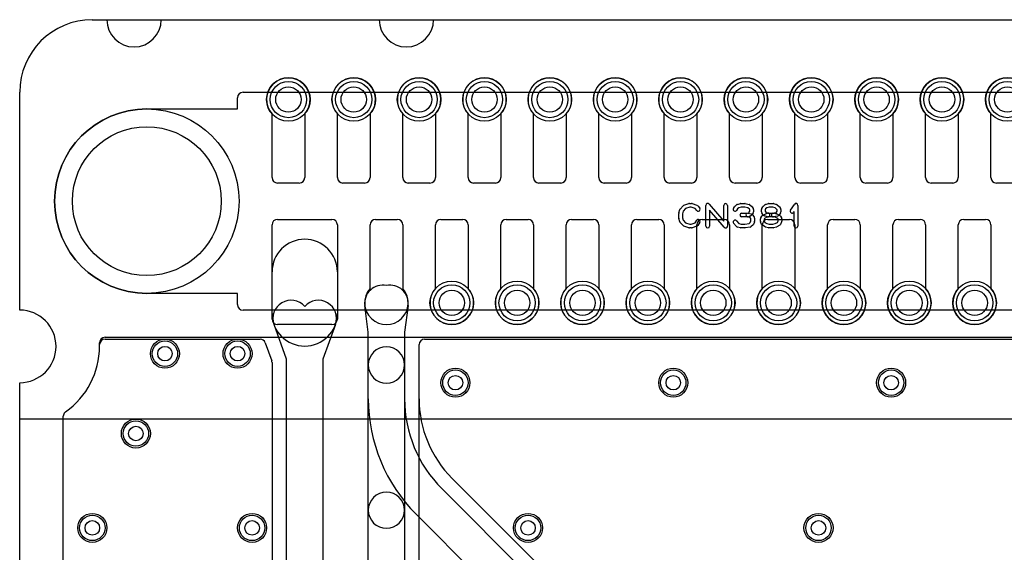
# Model space of a CAD drawing. Extents: x 0 to 20.5, y -0.5 to 20.
# Tile 7 of 11: x 0 to 13.6, y 12.7 to 20. Entities that reach past the tile are written whole.
import ezdxf

# ---------------------------------------------------------------- set-up
doc = ezdxf.new("R2010")
doc.units = 0
for name, color, linetype in [('Hole', 1, 'CONTINUOUS'), ('L1', 3, 'CONTINUOUS'), ('L2', 3, 'CONTINUOUS'), ('L3', 3, 'CONTINUOUS'), ('L4', 3, 'CONTINUOUS'), ('Outline', 7, 'CONTINUOUS'), ('PartsArea-A', 111, 'CONTINUOUS'), ('PartsArea-B', 111, 'CONTINUOUS'), ('PartsSilk-A', 221, 'CONTINUOUS'), ('Resist-A', 2, 'CONTINUOUS'), ('Resist-B', 2, 'CONTINUOUS')]:
    doc.layers.add(name, color=color, linetype=linetype)

msp = doc.modelspace()

# ---------------------------------------------------------------- linework, layer by layer
at = {"layer": 'Hole'}
for centre, radius in [((3.7, 18.9), 0.175), ((4.6, 18.9), 0.175), ((5.5, 18.9), 0.175), ((6.4, 18.9), 0.175), ((7.3, 18.9), 0.175), ((8.2, 18.9), 0.175), ((9.1, 18.9), 0.175), ((10, 18.9), 0.175), ((10.9, 18.9), 0.175), ((11.8, 18.9), 0.175), ((12.7, 18.9), 0.175), ((13.6, 18.9), 0.175), ((1.75, 17.5), 1.025), ((5.95, 16.1), 0.175), ((6.85, 16.1), 0.175), ((7.75, 16.1), 0.175), ((8.65, 16.1), 0.175), ((9.55, 16.1), 0.175), ((10.45, 16.1), 0.175), ((11.35, 16.1), 0.175), ((12.25, 16.1), 0.175), ((13.15, 16.1), 0.175), ((2, 15.4), 0.1), ((3, 15.4), 0.1), ((6, 15), 0.1), ((9, 15), 0.1), ((12, 15), 0.1), ((1.6, 14.3), 0.1), ((1, 13), 0.1), ((3.2, 13), 0.1), ((7, 13), 0.1), ((11, 13), 0.1)]:
    msp.add_circle(centre, radius, dxfattribs=at)
at = {"layer": 'L1'}
for p, q in [((3.475, 17.825), (3.475, 18.70157)), ((3.925, 18.70157), (3.925, 17.825)), ((4.375, 17.825), (4.375, 18.70157)), ((4.825, 18.70157), (4.825, 17.825)), ((5.275, 17.825), (5.275, 18.70157)), ((5.725, 18.70157), (5.725, 17.825)), ((6.175, 17.825), (6.175, 18.70157)), ((6.625, 18.70157), (6.625, 17.825)), ((7.075, 17.825), (7.075, 18.70157)), ((7.525, 18.70157), (7.525, 17.825)), ((7.975, 17.825), (7.975, 18.70157)), ((8.425, 18.70157), (8.425, 17.825)), ((8.875, 17.825), (8.875, 18.70157)), ((9.325, 18.70157), (9.325, 17.825)), ((9.775, 17.825), (9.775, 18.70157)), ((10.225, 18.70157), (10.225, 17.825)), ((10.675, 17.825), (10.675, 18.70157)), ((11.125, 18.70157), (11.125, 17.825)), ((11.575, 17.825), (11.575, 18.70157)), ((12.025, 18.70157), (12.025, 17.825)), ((12.475, 17.825), (12.475, 18.70157)), ((12.925, 18.70157), (12.925, 17.825)), ((13.375, 17.825), (13.375, 18.70157)), ((3.85, 17.75), (3.55, 17.75)), ((4.75, 17.75), (4.45, 17.75)), ((5.65, 17.75), (5.35, 17.75)), ((6.55, 17.75), (6.25, 17.75)), ((7.45, 17.75), (7.15, 17.75)), ((8.35, 17.75), (8.05, 17.75)), ((9.25, 17.75), (8.95, 17.75)), ((10.15, 17.75), (9.85, 17.75)), ((11.05, 17.75), (10.75, 17.75)), ((11.95, 17.75), (11.65, 17.75)), ((12.85, 17.75), (12.55, 17.75)), ((13.75, 17.75), (13.45, 17.75)), ((3.55, 17.25), (4.3, 17.25)), ((4.9, 17.25), (5.2, 17.25)), ((5.8, 17.25), (6.1, 17.25)), ((6.7, 17.25), (7, 17.25)), ((7.6, 17.25), (7.9, 17.25)), ((8.5, 17.25), (8.8, 17.25)), ((9.4, 17.25), (9.7, 17.25)), ((10.3, 17.25), (10.6, 17.25)), ((11.2, 17.25), (11.5, 17.25)), ((12.1, 17.25), (12.4, 17.25)), ((13, 17.25), (13.3, 17.25)), ((3.475, 15.875), (3.475, 17.175)), ((4.375, 17.175), (4.375, 15.875)), ((4.825, 16.29843), (4.825, 17.175)), ((5.275, 17.175), (5.275, 16.29843)), ((5.725, 16.29843), (5.725, 17.175)), ((6.175, 17.175), (6.175, 16.29843)), ((6.625, 16.29843), (6.625, 17.175)), ((7.075, 17.175), (7.075, 16.29843)), ((7.525, 16.29843), (7.525, 17.175)), ((7.975, 17.175), (7.975, 16.29843)), ((8.425, 16.29843), (8.425, 17.175)), ((8.875, 17.175), (8.875, 16.29843)), ((9.325, 16.29843), (9.325, 17.175)), ((9.775, 17.175), (9.775, 16.29843)), ((10.225, 16.29843), (10.225, 17.175)), ((10.675, 17.175), (10.675, 16.29843)), ((11.125, 16.29843), (11.125, 17.175)), ((11.575, 17.175), (11.575, 16.29843)), ((12.025, 16.29843), (12.025, 17.175)), ((12.475, 17.175), (12.475, 16.29843)), ((12.925, 16.29843), (12.925, 17.175)), ((13.375, 17.175), (13.375, 16.29843)), ((3.475, 15.95385), (3.475, 16.525)), ((4.375, 16.525), (4.375, 15.95385)), ((4.8, 15.69389), (4.75247, 16.06154)), ((5.34753, 16.06154), (5.3, 15.69389)), ((3.675, 15.32481), (3.50212, 15.79999)), ((4.3, 15.8), (3.55, 15.8)), ((4.34788, 15.79999), (4.175, 15.32481)), ((1.17497, 15.6), (3.3095, 15.6)), ((4.8, 13.24422), (4.8, 15.69389)), ((5.3, 15.69389), (5.3, 13.24422)), ((5.57501, 15.59996), (18.82503, 15.59996)), ((1.1, 15.5), (1.1, 15.52503)), ((3.37995, 15.55066), (3.47044, 15.30195)), ((5.50004, 10.77843), (5.50004, 15.52499)), ((3.675, 11.84325), (3.675, 15.32481)), ((4.175, 15.32481), (4.175, 11.84325)), ((3.47496, 15.27632), (3.47496, 8.31764)), ((0.6, 1.1), (0.6, 14.53823)), ((4.8, 10.77843), (4.8, 13.24422)), ((5.3, 13.24422), (5.3, 10.77843))]:
    msp.add_line(p, q, dxfattribs=at)
for centre, radius in [((3.7, 18.9), 0.3), ((4.6, 18.9), 0.3), ((5.5, 18.9), 0.3), ((6.4, 18.9), 0.3), ((7.3, 18.9), 0.3), ((8.2, 18.9), 0.3), ((9.1, 18.9), 0.3), ((10, 18.9), 0.3), ((10.9, 18.9), 0.3), ((11.8, 18.9), 0.3), ((12.7, 18.9), 0.3), ((13.6, 18.9), 0.3), ((5.95, 16.1), 0.3), ((6.85, 16.1), 0.3), ((7.75, 16.1), 0.3), ((8.65, 16.1), 0.3), ((9.55, 16.1), 0.3), ((10.45, 16.1), 0.3), ((11.35, 16.1), 0.3), ((12.25, 16.1), 0.3), ((13.15, 16.1), 0.3), ((2, 15.4), 0.2), ((3, 15.4), 0.2), ((6, 15), 0.2), ((9, 15), 0.2), ((12, 15), 0.2), ((1.6, 14.3), 0.2), ((1, 13), 0.2), ((3.2, 13), 0.2), ((7, 13), 0.2), ((11, 13), 0.2)]:
    msp.add_circle(centre, radius, dxfattribs=at)
for centre, radius, start, end in [((3.7, 18.9), 0.3, -41.409429, -138.590571), ((4.6, 18.9), 0.3, -41.409429, -138.590571), ((5.5, 18.9), 0.3, -41.409429, -138.590571), ((6.4, 18.9), 0.3, -41.409429, -138.590571), ((7.3, 18.9), 0.3, -41.409429, -138.590571), ((8.2, 18.9), 0.3, -41.409429, -138.590571), ((9.1, 18.9), 0.3, -41.409429, -138.590571), ((10, 18.9), 0.3, -41.409429, -138.590571), ((10.9, 18.9), 0.3, -41.409429, -138.590571), ((11.8, 18.9), 0.3, -41.409429, -138.590571), ((12.7, 18.9), 0.3, -41.409429, -138.590571), ((13.6, 18.9), 0.3, -41.409429, -138.590571), ((3.55, 17.825), 0.075, 180, -90), ((3.85, 17.825), 0.075, -90, 0), ((4.45, 17.825), 0.075, 180, -90), ((4.75, 17.825), 0.075, -90, 0), ((5.35, 17.825), 0.075, 180, -90), ((5.65, 17.825), 0.075, -90, 0), ((6.25, 17.825), 0.075, 180, -90), ((6.55, 17.825), 0.075, -90, 0), ((7.15, 17.825), 0.075, 180, -90), ((7.45, 17.825), 0.075, -90, 0), ((8.05, 17.825), 0.075, 180, -90), ((8.35, 17.825), 0.075, -90, 0), ((8.95, 17.825), 0.075, 180, -90), ((9.25, 17.825), 0.075, -90, 0), ((9.85, 17.825), 0.075, 180, -90), ((10.15, 17.825), 0.075, -90, 0), ((10.75, 17.825), 0.075, 180, -90), ((11.05, 17.825), 0.075, -90, 0), ((11.65, 17.825), 0.075, 180, -90), ((11.95, 17.825), 0.075, -90, 0), ((12.55, 17.825), 0.075, 180, -90), ((12.85, 17.825), 0.075, -90, 0), ((13.45, 17.825), 0.075, 180, -90), ((3.55, 17.175), 0.075, 90, 180), ((4.3, 17.175), 0.075, 0, 90), ((4.9, 17.175), 0.075, 90, 180), ((5.2, 17.175), 0.075, 0, 90), ((5.8, 17.175), 0.075, 90, 180), ((6.1, 17.175), 0.075, 0, 90), ((6.7, 17.175), 0.075, 90, 180), ((7, 17.175), 0.075, 0, 90), ((7.6, 17.175), 0.075, 90, 180), ((7.9, 17.175), 0.075, 0, 90), ((8.5, 17.175), 0.075, 90, 180), ((8.8, 17.175), 0.075, 0, 90), ((9.4, 17.175), 0.075, 90, 180), ((9.7, 17.175), 0.075, 0, 90), ((10.3, 17.175), 0.075, 90, 180), ((10.6, 17.175), 0.075, 0, 90), ((11.2, 17.175), 0.075, 90, 180), ((11.5, 17.175), 0.075, 0, 90), ((12.1, 17.175), 0.075, 90, 180), ((12.4, 17.175), 0.075, 0, 90), ((13, 17.175), 0.075, 90, 180), ((13.3, 17.175), 0.075, 0, 90), ((3.925, 16.525), 0.45, 0, 180), ((5.05, 16.1), 0.3, 138.590571, 41.409429), ((5.00041, 16.09359), 0.25, 78.558822, -172.633545), ((5.09959, 16.09359), 0.25, -7.365504, 101.441178), ((5.95, 16.1), 0.3, 138.590571, 41.409429), ((6.85, 16.1), 0.3, 138.590571, 41.409429), ((7.75, 16.1), 0.3, 138.590571, 41.409429), ((8.65, 16.1), 0.3, 138.590571, 41.409429), ((9.55, 16.1), 0.3, 138.590571, 41.409429), ((10.45, 16.1), 0.3, 138.590571, 41.409429), ((11.35, 16.1), 0.3, 138.590571, 41.409429), ((12.25, 16.1), 0.3, 138.590571, 41.409429), ((13.15, 16.1), 0.3, 138.590571, 41.409429), ((3.73705, 15.88546), 0.25, 41.253838, -160.007544), ((4.11295, 15.88546), 0.25, -19.991918, 138.746162), ((3.925, 15.95385), 0.45, 180, 0), ((3.55, 15.875), 0.075, 180, -90), ((4.3, 15.875), 0.075, -90, 0), ((1.17497, 15.52503), 0.07497, 90, 180), ((3.3095, 15.52503), 0.07497, 19.991595, 90), ((5.57501, 15.52499), 0.07497, 90, 180), ((0, 15.5), 1.1, -54.98306, 0), ((3.39999, 15.27632), 0.07497, 0, 19.991595), ((0.67501, 14.53823), 0.07501, 135, 180), ((0.67498, 14.53826), 0.07497, 125.729575, 135), ((5.05, 13.24422), 0.25, 0, 180), ((5.05, 13.24422), 0.25, 180, 0)]:
    msp.add_arc(centre, radius, start, end, dxfattribs=at)
at = {"layer": 'L2'}
for p, q in [((1.17497, 15.62496), (18.82503, 15.62496)), ((1.1, 15.5), (1.1, 15.54999)), ((0.6, 1.1), (0.6, 14.53823))]:
    msp.add_line(p, q, dxfattribs=at)
for centre in [(2, 15.4), (3, 15.4), (6, 15), (9, 15), (12, 15), (1.6, 14.3), (1, 13), (3.2, 13), (7, 13), (11, 13)]:
    msp.add_circle(centre, 0.2, dxfattribs=at)
for centre, radius, start, end in [((1.17497, 15.54999), 0.07497, 90, 180), ((0, 15.5), 1.1, -54.98306, 0), ((0.67501, 14.53823), 0.07501, 135, 180), ((0.67498, 14.53826), 0.07497, 125.729575, 135)]:
    msp.add_arc(centre, radius, start, end, dxfattribs=at)
at = {"layer": 'L3'}
for p, q in [((1.17497, 15.62496), (18.82503, 15.62496)), ((1.1, 15.5), (1.1, 15.54999)), ((0.6, 1.1), (0.6, 14.53823))]:
    msp.add_line(p, q, dxfattribs=at)
for centre in [(2, 15.4), (3, 15.4), (6, 15), (9, 15), (12, 15), (1.6, 14.3), (1, 13), (3.2, 13), (7, 13), (11, 13)]:
    msp.add_circle(centre, 0.2, dxfattribs=at)
for centre, radius, start, end in [((1.17497, 15.54999), 0.07497, 90, 180), ((0, 15.5), 1.1, -54.98306, 0), ((0.67501, 14.53823), 0.07501, 135, 180), ((0.67498, 14.53826), 0.07497, 125.729575, 135)]:
    msp.add_arc(centre, radius, start, end, dxfattribs=at)
at = {"layer": 'L4'}
for p, q in [((3.475, 17.825), (3.475, 18.70157)), ((3.925, 18.70157), (3.925, 17.825)), ((4.375, 17.825), (4.375, 18.70157)), ((4.825, 18.70157), (4.825, 17.825)), ((5.275, 17.825), (5.275, 18.70157)), ((5.725, 18.70157), (5.725, 17.825)), ((6.175, 17.825), (6.175, 18.70157)), ((6.625, 18.70157), (6.625, 17.825)), ((7.075, 17.825), (7.075, 18.70157)), ((7.525, 18.70157), (7.525, 17.825)), ((7.975, 17.825), (7.975, 18.70157)), ((8.425, 18.70157), (8.425, 17.825)), ((8.875, 17.825), (8.875, 18.70157)), ((9.325, 18.70157), (9.325, 17.825)), ((9.775, 17.825), (9.775, 18.70157)), ((10.225, 18.70157), (10.225, 17.825)), ((10.675, 17.825), (10.675, 18.70157)), ((11.125, 18.70157), (11.125, 17.825)), ((11.575, 17.825), (11.575, 18.70157)), ((12.025, 18.70157), (12.025, 17.825)), ((12.475, 17.825), (12.475, 18.70157)), ((12.925, 18.70157), (12.925, 17.825)), ((13.375, 17.825), (13.375, 18.70157)), ((3.85, 17.75), (3.55, 17.75)), ((4.75, 17.75), (4.45, 17.75)), ((5.65, 17.75), (5.35, 17.75)), ((6.55, 17.75), (6.25, 17.75)), ((7.45, 17.75), (7.15, 17.75)), ((8.35, 17.75), (8.05, 17.75)), ((9.25, 17.75), (8.95, 17.75)), ((10.15, 17.75), (9.85, 17.75)), ((11.05, 17.75), (10.75, 17.75)), ((11.95, 17.75), (11.65, 17.75)), ((12.85, 17.75), (12.55, 17.75)), ((13.75, 17.75), (13.45, 17.75)), ((3.55, 17.25), (4.3, 17.25)), ((4.9, 17.25), (5.2, 17.25)), ((5.8, 17.25), (6.1, 17.25)), ((6.7, 17.25), (7, 17.25)), ((7.6, 17.25), (7.9, 17.25)), ((8.5, 17.25), (8.8, 17.25)), ((9.4, 17.25), (9.7, 17.25)), ((10.3, 17.25), (10.6, 17.25)), ((11.2, 17.25), (11.5, 17.25)), ((12.1, 17.25), (12.4, 17.25)), ((13, 17.25), (13.3, 17.25)), ((3.475, 15.875), (3.475, 17.175)), ((4.375, 17.175), (4.375, 15.875)), ((4.825, 16.29843), (4.825, 17.175)), ((5.275, 17.175), (5.275, 16.29843)), ((5.725, 16.29843), (5.725, 17.175)), ((6.175, 17.175), (6.175, 16.29843)), ((6.625, 16.29843), (6.625, 17.175)), ((7.075, 17.175), (7.075, 16.29843)), ((7.525, 16.29843), (7.525, 17.175)), ((7.975, 17.175), (7.975, 16.29843)), ((8.425, 16.29843), (8.425, 17.175)), ((8.875, 17.175), (8.875, 16.29843)), ((9.325, 16.29843), (9.325, 17.175)), ((9.775, 17.175), (9.775, 16.29843)), ((10.225, 16.29843), (10.225, 17.175)), ((10.675, 17.175), (10.675, 16.29843)), ((11.125, 16.29843), (11.125, 17.175)), ((11.575, 17.175), (11.575, 16.29843)), ((12.025, 16.29843), (12.025, 17.175)), ((12.475, 17.175), (12.475, 16.29843)), ((12.925, 16.29843), (12.925, 17.175)), ((13.375, 17.175), (13.375, 16.29843)), ((3.475, 15.95385), (3.475, 16.525)), ((4.375, 16.525), (4.375, 15.95385)), ((4.8, 15.69389), (4.75247, 16.06154)), ((5.34753, 16.06154), (5.3, 15.69389)), ((3.675, 15.32481), (3.50212, 15.79999)), ((4.3, 15.8), (3.55, 15.8)), ((4.34788, 15.79999), (4.175, 15.32481)), ((1.17497, 15.6), (3.3095, 15.6)), ((4.8, 15.24422), (4.8, 15.69389)), ((5.3, 15.69389), (5.3, 15.24422)), ((5.57501, 15.59996), (18.82503, 15.59996)), ((1.1, 15.5), (1.1, 15.52503)), ((3.37995, 15.55066), (3.47044, 15.30195)), ((5.50004, 14.77843), (5.50004, 15.52499)), ((3.675, 3.9), (3.675, 15.32481)), ((4.175, 15.32481), (4.175, 3.9)), ((3.47496, 15.27632), (3.47496, 4.01644)), ((4.8, 14.77843), (4.8, 15.24422)), ((5.3, 15.24422), (5.3, 14.77843)), ((0.6, 1.1), (0.6, 14.53823)), ((15.57806, 4.0584), (5.95402, 13.68244)), ((5.81257, 13.54099), (10.67363, 8.67993)), ((10.32007, 8.32637), (5.45902, 13.18743))]:
    msp.add_line(p, q, dxfattribs=at)
for centre, radius in [((3.7, 18.9), 0.3), ((4.6, 18.9), 0.3), ((5.5, 18.9), 0.3), ((6.4, 18.9), 0.3), ((7.3, 18.9), 0.3), ((8.2, 18.9), 0.3), ((9.1, 18.9), 0.3), ((10, 18.9), 0.3), ((10.9, 18.9), 0.3), ((11.8, 18.9), 0.3), ((12.7, 18.9), 0.3), ((13.6, 18.9), 0.3), ((5.95, 16.1), 0.3), ((6.85, 16.1), 0.3), ((7.75, 16.1), 0.3), ((8.65, 16.1), 0.3), ((9.55, 16.1), 0.3), ((10.45, 16.1), 0.3), ((11.35, 16.1), 0.3), ((12.25, 16.1), 0.3), ((13.15, 16.1), 0.3), ((2, 15.4), 0.2), ((3, 15.4), 0.2), ((6, 15), 0.2), ((9, 15), 0.2), ((12, 15), 0.2), ((1.6, 14.3), 0.2), ((1, 13), 0.2), ((3.2, 13), 0.2), ((7, 13), 0.2), ((11, 13), 0.2)]:
    msp.add_circle(centre, radius, dxfattribs=at)
for centre, radius, start, end in [((3.7, 18.9), 0.3, -41.409429, -138.590571), ((4.6, 18.9), 0.3, -41.409429, -138.590571), ((5.5, 18.9), 0.3, -41.409429, -138.590571), ((6.4, 18.9), 0.3, -41.409429, -138.590571), ((7.3, 18.9), 0.3, -41.409429, -138.590571), ((8.2, 18.9), 0.3, -41.409429, -138.590571), ((9.1, 18.9), 0.3, -41.409429, -138.590571), ((10, 18.9), 0.3, -41.409429, -138.590571), ((10.9, 18.9), 0.3, -41.409429, -138.590571), ((11.8, 18.9), 0.3, -41.409429, -138.590571), ((12.7, 18.9), 0.3, -41.409429, -138.590571), ((13.6, 18.9), 0.3, -41.409429, -138.590571), ((3.55, 17.825), 0.075, 180, -90), ((3.85, 17.825), 0.075, -90, 0), ((4.45, 17.825), 0.075, 180, -90), ((4.75, 17.825), 0.075, -90, 0), ((5.35, 17.825), 0.075, 180, -90), ((5.65, 17.825), 0.075, -90, 0), ((6.25, 17.825), 0.075, 180, -90), ((6.55, 17.825), 0.075, -90, 0), ((7.15, 17.825), 0.075, 180, -90), ((7.45, 17.825), 0.075, -90, 0), ((8.05, 17.825), 0.075, 180, -90), ((8.35, 17.825), 0.075, -90, 0), ((8.95, 17.825), 0.075, 180, -90), ((9.25, 17.825), 0.075, -90, 0), ((9.85, 17.825), 0.075, 180, -90), ((10.15, 17.825), 0.075, -90, 0), ((10.75, 17.825), 0.075, 180, -90), ((11.05, 17.825), 0.075, -90, 0), ((11.65, 17.825), 0.075, 180, -90), ((11.95, 17.825), 0.075, -90, 0), ((12.55, 17.825), 0.075, 180, -90), ((12.85, 17.825), 0.075, -90, 0), ((13.45, 17.825), 0.075, 180, -90), ((3.55, 17.175), 0.075, 90, 180), ((4.3, 17.175), 0.075, 0, 90), ((4.9, 17.175), 0.075, 90, 180), ((5.2, 17.175), 0.075, 0, 90), ((5.8, 17.175), 0.075, 90, 180), ((6.1, 17.175), 0.075, 0, 90), ((6.7, 17.175), 0.075, 90, 180), ((7, 17.175), 0.075, 0, 90), ((7.6, 17.175), 0.075, 90, 180), ((7.9, 17.175), 0.075, 0, 90), ((8.5, 17.175), 0.075, 90, 180), ((8.8, 17.175), 0.075, 0, 90), ((9.4, 17.175), 0.075, 90, 180), ((9.7, 17.175), 0.075, 0, 90), ((10.3, 17.175), 0.075, 90, 180), ((10.6, 17.175), 0.075, 0, 90), ((11.2, 17.175), 0.075, 90, 180), ((11.5, 17.175), 0.075, 0, 90), ((12.1, 17.175), 0.075, 90, 180), ((12.4, 17.175), 0.075, 0, 90), ((13, 17.175), 0.075, 90, 180), ((13.3, 17.175), 0.075, 0, 90), ((3.925, 16.525), 0.45, 0, 180), ((5.05, 16.1), 0.3, 138.590571, 41.409429), ((5.00041, 16.09359), 0.25, 78.558822, -172.633545), ((5.09959, 16.09359), 0.25, -7.365504, 101.441178), ((5.95, 16.1), 0.3, 138.590571, 41.409429), ((6.85, 16.1), 0.3, 138.590571, 41.409429), ((7.75, 16.1), 0.3, 138.590571, 41.409429), ((8.65, 16.1), 0.3, 138.590571, 41.409429), ((9.55, 16.1), 0.3, 138.590571, 41.409429), ((10.45, 16.1), 0.3, 138.590571, 41.409429), ((11.35, 16.1), 0.3, 138.590571, 41.409429), ((12.25, 16.1), 0.3, 138.590571, 41.409429), ((13.15, 16.1), 0.3, 138.590571, 41.409429), ((3.73705, 15.88546), 0.25, 41.253838, -160.007544), ((4.11295, 15.88546), 0.25, -19.991918, 138.746162), ((3.925, 15.95385), 0.45, 180, 0), ((3.55, 15.875), 0.075, 180, -90), ((4.3, 15.875), 0.075, -90, 0), ((1.17497, 15.52503), 0.07497, 90, 180), ((3.3095, 15.52503), 0.07497, 19.991595, 90), ((5.57501, 15.52499), 0.07497, 90, 180), ((0, 15.5), 1.1, -54.98306, 0), ((5.05, 15.24422), 0.25, 0, 180), ((3.39999, 15.27632), 0.07497, 0, 19.991595), ((5.05, 15.24422), 0.25, 180, 0), ((7.05, 14.77843), 2.25, 180, -134.99964), ((7.05, 14.77843), 1.75, 180, -134.999768), ((7.05, 14.77843), 1.54996, 180, -134.999739), ((0.67501, 14.53823), 0.07501, 135, 180), ((0.67498, 14.53826), 0.07497, 125.729575, 135)]:
    msp.add_arc(centre, radius, start, end, dxfattribs=at)
at = {"layer": 'Outline'}
for p, q in [((1, 20), (1.2, 20)), ((1.95, 20), (4.95, 20)), ((5.7, 20), (14.3, 20)), ((0, 16), (0, 19)), ((0, 1), (0, 15))]:
    msp.add_line(p, q, dxfattribs=at)
for centre, radius, start, end in [((1, 19), 1, 90, 180), ((1.575, 20), 0.375, 180, 0), ((5.325, 20), 0.375, 180, 0), ((0, 15.5), 0.5, -90, 90)]:
    msp.add_arc(centre, radius, start, end, dxfattribs=at)
at = {"layer": 'PartsArea-A'}
for p, q in [((1, 20), (19, 20)), ((0, 16), (0, 19)), ((0, 14.5), (0, 15)), ((20, 14.5), (0, 14.5))]:
    msp.add_line(p, q, dxfattribs=at)
for centre, radius, start, end in [((1, 19), 1, 90, 180), ((0, 15.5), 0.5, -90, 90)]:
    msp.add_arc(centre, radius, start, end, dxfattribs=at)
at = {"layer": 'PartsArea-B'}
for p, q in [((1, 20), (19, 20)), ((0, 16), (0, 19)), ((0, 14.5), (0, 15)), ((20, 14.5), (0, 14.5))]:
    msp.add_line(p, q, dxfattribs=at)
for centre, radius, start, end in [((1, 19), 1, 90, 180), ((0, 15.5), 0.5, -90, 90)]:
    msp.add_arc(centre, radius, start, end, dxfattribs=at)
at = {"layer": 'PartsSilk-A'}
for p, q in [((9.07614, 17.33894), (9.09003, 17.38339)), ((9.09508, 17.39239), (9.13397, 17.43683)), ((9.13618, 17.36344), (9.125, 17.32766)), ((9.16702, 17.39868), (9.13618, 17.36344)), ((9.14516, 17.44418), (9.2146, 17.4664)), ((9.22612, 17.41759), (9.16702, 17.39868)), ((9.22222, 17.46759), (9.25, 17.46759)), ((9.24594, 17.41759), (9.22612, 17.41759)), ((9.30202, 17.3989), (9.24594, 17.41759)), ((9.2579, 17.46631), (9.32457, 17.44409)), ((9.32523, 17.37104), (9.30202, 17.3989)), ((9.33588, 17.43637), (9.36365, 17.40304)), ((9.45, 17.15741), (9.45, 17.44259)), ((9.49398, 17.45886), (9.69444, 17.22499)), ((9.70046, 17.14114), (9.5, 17.37501)), ((9.5, 17.37501), (9.5, 17.15741)), ((9.69444, 17.22499), (9.69444, 17.44259)), ((9.74444, 17.44259), (9.74444, 17.15741)), ((9.8288, 17.40029), (9.84269, 17.42251)), ((9.84728, 17.42795), (9.87228, 17.45017)), ((9.88318, 17.39296), (9.8712, 17.37379)), ((9.88245, 17.45564), (9.92412, 17.46675)), ((9.90106, 17.40885), (9.88318, 17.39296)), ((9.93384, 17.41759), (9.90106, 17.40885)), ((9.93056, 17.46759), (9.98611, 17.46759)), ((9.98351, 17.41759), (9.93384, 17.41759)), ((10.02792, 17.40824), (9.98351, 17.41759)), ((9.99126, 17.46705), (10.04404, 17.45594)), ((10.04773, 17.3924), (10.02792, 17.40824)), ((10.04698, 17.34715), (10.05556, 17.36087)), ((10.05556, 17.37987), (10.04773, 17.3924)), ((10.05451, 17.451), (10.08229, 17.42878)), ((10.05556, 17.36087), (10.05556, 17.37987)), ((10.08787, 17.42251), (10.10176, 17.40029)), ((10.10556, 17.38704), (10.10556, 17.3537)), ((10.21389, 17.3537), (10.21389, 17.38704)), ((10.21769, 17.40029), (10.23158, 17.42251)), ((10.23617, 17.42795), (10.26117, 17.45017)), ((10.27207, 17.39296), (10.26389, 17.37987)), ((10.26389, 17.37987), (10.26389, 17.36087)), ((10.26389, 17.36087), (10.27247, 17.34715)), ((10.27091, 17.45552), (10.3098, 17.46663)), ((10.29013, 17.40901), (10.27207, 17.39296)), ((10.32017, 17.41759), (10.29013, 17.40901)), ((10.31667, 17.46759), (10.375, 17.46759)), ((10.3715, 17.41759), (10.32017, 17.41759)), ((10.4022, 17.40882), (10.3715, 17.41759)), ((10.38187, 17.46663), (10.42076, 17.45552)), ((10.42273, 17.3924), (10.4022, 17.40882)), ((10.42198, 17.34715), (10.43056, 17.36087)), ((10.43056, 17.37987), (10.42273, 17.3924)), ((10.42951, 17.451), (10.45729, 17.42878)), ((10.43056, 17.36087), (10.43056, 17.37987)), ((10.46287, 17.42251), (10.47676, 17.40029)), ((10.48056, 17.38704), (10.48056, 17.3537)), ((10.61513, 17.3747), (10.66791, 17.45618)), ((10.66389, 17.35801), (10.65709, 17.34752)), ((10.66389, 17.15741), (10.66389, 17.35801)), ((10.71389, 17.44259), (10.71389, 17.15741)), ((9.075, 17.26852), (9.075, 17.33148)), ((9.09003, 17.21661), (9.07614, 17.26106)), ((9.125, 17.32766), (9.125, 17.27234)), ((9.125, 17.27234), (9.13618, 17.23656)), ((9.13618, 17.23656), (9.16702, 17.20132)), ((9.30023, 17.2005), (9.32324, 17.23732)), ((9.86881, 17.22942), (9.90269, 17.19071)), ((9.94167, 17.33426), (10.0206, 17.33426)), ((10.025, 17.28426), (9.94167, 17.28426)), ((10.0206, 17.33426), (10.0418, 17.34197)), ((10.05331, 17.27883), (10.02062, 17.28465)), ((10.02938, 17.33387), (10.07105, 17.32646)), ((10.0641, 17.29687), (10.03354, 17.28576)), ((10.0418, 17.34197), (10.04698, 17.34715)), ((10.06944, 17.25947), (10.05331, 17.27883)), ((10.05968, 17.20563), (10.06944, 17.22907)), ((10.06944, 17.22907), (10.06944, 17.25947)), ((10.08435, 17.3138), (10.07324, 17.30269)), ((10.08588, 17.31785), (10.11365, 17.28452)), ((10.10176, 17.34045), (10.08787, 17.31823)), ((10.11944, 17.26852), (10.11944, 17.22407)), ((10.2, 17.22407), (10.2, 17.25741)), ((10.2038, 17.27066), (10.21769, 17.29288)), ((10.23158, 17.31823), (10.21769, 17.34045)), ((10.22649, 17.30134), (10.26538, 17.32356)), ((10.24621, 17.30269), (10.2351, 17.3138)), ((10.25675, 17.26104), (10.25, 17.25024)), ((10.25, 17.25024), (10.25, 17.22907)), ((10.25, 17.22907), (10.25869, 17.20822)), ((10.28736, 17.27853), (10.25675, 17.26104)), ((10.29912, 17.2851), (10.25745, 17.29621)), ((10.27134, 17.32601), (10.29912, 17.33342)), ((10.27247, 17.34715), (10.27682, 17.3428)), ((10.27682, 17.3428), (10.30884, 17.33426)), ((10.312, 17.2851), (10.28736, 17.27853)), ((10.38283, 17.28426), (10.30556, 17.28426)), ((10.30884, 17.33426), (10.38611, 17.33426)), ((10.3701, 17.33377), (10.41824, 17.3434)), ((10.43546, 17.29586), (10.3799, 17.28475)), ((10.40467, 17.27844), (10.38283, 17.28426)), ((10.39255, 17.33342), (10.42033, 17.32601)), ((10.4379, 17.26072), (10.40467, 17.27844)), ((10.41824, 17.3434), (10.42198, 17.34715)), ((10.42565, 17.32391), (10.46732, 17.30169)), ((10.43592, 17.2086), (10.44444, 17.22907)), ((10.44444, 17.25024), (10.4379, 17.26072)), ((10.44444, 17.22907), (10.44444, 17.25024)), ((10.45935, 17.3138), (10.44824, 17.30269)), ((10.47676, 17.34045), (10.46287, 17.31823)), ((10.47676, 17.29287), (10.49064, 17.27065)), ((10.49444, 17.25741), (10.49444, 17.22407)), ((9.13397, 17.16317), (9.09508, 17.20761)), ((9.2146, 17.1336), (9.14516, 17.15582)), ((9.16702, 17.20132), (9.22612, 17.18241)), ((9.25, 17.13241), (9.22222, 17.13241)), ((9.22612, 17.18241), (9.24594, 17.18241)), ((9.24594, 17.18241), (9.30023, 17.2005)), ((9.32457, 17.15591), (9.2579, 17.13369)), ((9.36564, 17.21082), (9.33787, 17.16638)), ((9.87008, 17.15206), (9.83119, 17.1965)), ((9.92412, 17.13325), (9.88245, 17.14436)), ((9.90269, 17.19071), (9.93384, 17.18241)), ((9.98611, 17.13241), (9.93056, 17.13241)), ((9.93384, 17.18241), (9.98412, 17.18241)), ((9.98412, 17.18241), (10.04441, 17.19205)), ((10.05951, 17.14383), (9.99006, 17.13272)), ((10.04441, 17.19205), (10.05968, 17.20563)), ((10.09717, 17.17205), (10.07217, 17.14983)), ((10.11752, 17.21446), (10.10364, 17.18113)), ((10.21581, 17.18112), (10.20192, 17.21445)), ((10.26538, 17.14681), (10.22649, 17.16903)), ((10.25869, 17.20822), (10.28756, 17.19173)), ((10.3098, 17.13337), (10.27091, 17.14448)), ((10.28756, 17.19173), (10.32017, 17.18241)), ((10.375, 17.13241), (10.31667, 17.13241)), ((10.32017, 17.18241), (10.3715, 17.18241)), ((10.3715, 17.18241), (10.40447, 17.19183)), ((10.42076, 17.14448), (10.38187, 17.13337)), ((10.40447, 17.19183), (10.43592, 17.2086)), ((10.46732, 17.16868), (10.42565, 17.14646)), ((10.49252, 17.21446), (10.47864, 17.18113))]:
    msp.add_line(p, q, dxfattribs=at)
for centre, start, end in [((9.11389, 17.37593), 138.811918, 162.637772), ((9.15278, 17.42037), 107.746418, 138.811918), ((9.22222, 17.44259), 90, 107.746418), ((9.25, 17.44259), 71.579545, 90), ((9.31667, 17.42037), 39.790899, 71.579545), ((9.34444, 17.38704), -140.209101, 39.800498), ((9.475, 17.44259), 40.603781, 180), ((9.71944, 17.44259), 0, 180), ((9.85, 17.38704), 147.994617, -32.010019), ((9.86389, 17.40926), 131.627831, 147.989981), ((9.88889, 17.43148), 104.925513, 131.630694), ((9.93056, 17.44259), 90, 104.92885), ((9.98611, 17.44259), 78.110161, 90), ((10.03889, 17.43148), 51.333033, 78.112983), ((10.06667, 17.40926), 32.005383, 51.345223), ((10.08056, 17.38704), 0, 32.010019), ((10.23889, 17.38704), 147.994617, 180), ((10.25278, 17.40926), 131.627831, 147.994617), ((10.27778, 17.43148), 105.948544, 131.62783), ((10.31667, 17.44259), 90, 105.948544), ((10.375, 17.44259), 74.051456, 90), ((10.41389, 17.43148), 51.333033, 74.051456), ((10.44167, 17.40926), 32.005383, 51.333033), ((10.45556, 17.38704), 0, 32.005383), ((10.63611, 17.36111), 147.066457, -32.933807), ((10.68889, 17.44259), 0, 147.066193), ((9.1, 17.33148), 162.637772, 180), ((9.1, 17.26852), 180, -162.637772), ((9.34444, 17.22407), -32.005383, 147.999253), ((9.85, 17.21296), 41.188082, -138.810424), ((9.94167, 17.30926), 90, -90), ((10.025, 17.30926), 79.908369, -100.083264), ((10.025, 17.30926), -90, -70.02141), ((10.05556, 17.32037), -70.02864, -45), ((10.06667, 17.30185), 39.790899, 79.916736), ((10.06667, 17.33148), -45, -32.010019), ((10.08056, 17.3537), -32.005383, 0), ((10.09444, 17.26852), 0, 39.800498), ((10.09444, 17.22407), -22.605762, 0), ((10.225, 17.25741), 147.994617, 180), ((10.225, 17.22407), 180, -157.376473), ((10.23889, 17.3537), 180, -147.994617), ((10.23889, 17.27963), 119.733511, 147.989981), ((10.25278, 17.33148), -147.994617, -135), ((10.26389, 17.32037), -135, -104.925513), ((10.27778, 17.30185), 104.925513, 119.741708), ((10.30556, 17.30926), -75.074487, 104.935268), ((10.30556, 17.30926), -104.925513, -90), ((10.375, 17.30926), 101.305437, -78.692051), ((10.38611, 17.30926), 75.074487, 90), ((10.41389, 17.30185), 61.938299, 75.064732), ((10.43056, 17.32037), -78.694563, -45), ((10.44167, 17.33148), -45, -32.005383), ((10.45556, 17.27963), 31.985944, 61.931795), ((10.45556, 17.3537), -32.005383, 0), ((10.46944, 17.25741), 0, 31.991474), ((10.46944, 17.22407), -22.605762, 0), ((9.11389, 17.22407), -162.637772, -138.811918), ((9.15278, 17.17963), -138.811918, -107.746418), ((9.22222, 17.15741), -107.746418, -90), ((9.25, 17.15741), -90, -71.579545), ((9.31667, 17.17963), -71.579545, -32.005383), ((9.475, 17.15741), 180, 0), ((9.71944, 17.15741), -139.396219, 0), ((9.88889, 17.16852), -138.811918, -104.92885), ((9.93056, 17.15741), -104.925513, -90), ((9.98611, 17.15741), -90, -80.911332), ((10.05556, 17.16852), -80.910628, -48.369306), ((10.08056, 17.19074), -48.372169, -22.608878), ((10.23889, 17.19074), -157.373085, -119.741708), ((10.27778, 17.16852), -119.733511, -105.94345), ((10.31667, 17.15741), -105.948544, -90), ((10.375, 17.15741), -90, -74.05655), ((10.41389, 17.16852), -74.051456, -61.931795), ((10.45556, 17.19074), -61.938299, -22.608878), ((10.68889, 17.15741), 180, 0)]:
    msp.add_arc(centre, 0.025, start, end, dxfattribs=at)
at = {"layer": 'Resist-A'}
for p, q in [((3.075, 19), (16.925, 19)), ((3, 18.77), (3, 18.925)), ((1.75, 18.77), (3, 18.77)), ((3, 16.23), (1.75, 16.23)), ((3, 16.075), (3, 16.23)), ((16.925, 16), (3.075, 16))]:
    msp.add_line(p, q, dxfattribs=at)
for centre, radius in [((3.7, 18.9), 0.25), ((4.6, 18.9), 0.25), ((5.5, 18.9), 0.25), ((6.4, 18.9), 0.25), ((7.3, 18.9), 0.25), ((8.2, 18.9), 0.25), ((9.1, 18.9), 0.25), ((10, 18.9), 0.25), ((10.9, 18.9), 0.25), ((11.8, 18.9), 0.25), ((12.7, 18.9), 0.25), ((13.6, 18.9), 0.25), ((1.75, 17.5), 1.27), ((5.95, 16.1), 0.25), ((6.85, 16.1), 0.25), ((7.75, 16.1), 0.25), ((8.65, 16.1), 0.25), ((9.55, 16.1), 0.25), ((10.45, 16.1), 0.25), ((11.35, 16.1), 0.25), ((12.25, 16.1), 0.25), ((13.15, 16.1), 0.25), ((2, 15.4), 0.175), ((3, 15.4), 0.175), ((6, 15), 0.175), ((9, 15), 0.175), ((12, 15), 0.175), ((1.6, 14.3), 0.175), ((1, 13), 0.175), ((3.2, 13), 0.175), ((7, 13), 0.175), ((11, 13), 0.175)]:
    msp.add_circle(centre, radius, dxfattribs=at)
for centre, radius, start, end in [((3.075, 18.925), 0.075, 90, 180), ((1.75, 17.5), 1.27, 90, -90), ((3.075, 16.075), 0.075, 180, -90)]:
    msp.add_arc(centre, radius, start, end, dxfattribs=at)
at = {"layer": 'Resist-B'}
for p, q in [((3.075, 19), (16.925, 19)), ((3, 18.77), (3, 18.925)), ((1.75, 18.77), (3, 18.77)), ((3, 16.23), (1.75, 16.23)), ((3, 16.075), (3, 16.23)), ((16.925, 16), (3.075, 16))]:
    msp.add_line(p, q, dxfattribs=at)
for centre, radius in [((3.7, 18.9), 0.25), ((4.6, 18.9), 0.25), ((5.5, 18.9), 0.25), ((6.4, 18.9), 0.25), ((7.3, 18.9), 0.25), ((8.2, 18.9), 0.25), ((9.1, 18.9), 0.25), ((10, 18.9), 0.25), ((10.9, 18.9), 0.25), ((11.8, 18.9), 0.25), ((12.7, 18.9), 0.25), ((13.6, 18.9), 0.25), ((1.75, 17.5), 1.27), ((5.95, 16.1), 0.25), ((6.85, 16.1), 0.25), ((7.75, 16.1), 0.25), ((8.65, 16.1), 0.25), ((9.55, 16.1), 0.25), ((10.45, 16.1), 0.25), ((11.35, 16.1), 0.25), ((12.25, 16.1), 0.25), ((13.15, 16.1), 0.25), ((2, 15.4), 0.175), ((3, 15.4), 0.175), ((6, 15), 0.175), ((9, 15), 0.175), ((12, 15), 0.175), ((1.6, 14.3), 0.175), ((1, 13), 0.175), ((3.2, 13), 0.175), ((7, 13), 0.175), ((11, 13), 0.175)]:
    msp.add_circle(centre, radius, dxfattribs=at)
for centre, radius, start, end in [((3.075, 18.925), 0.075, 90, 180), ((1.75, 17.5), 1.27, 90, -90), ((3.075, 16.075), 0.075, 180, -90)]:
    msp.add_arc(centre, radius, start, end, dxfattribs=at)

doc.saveas('drawing.dxf')
